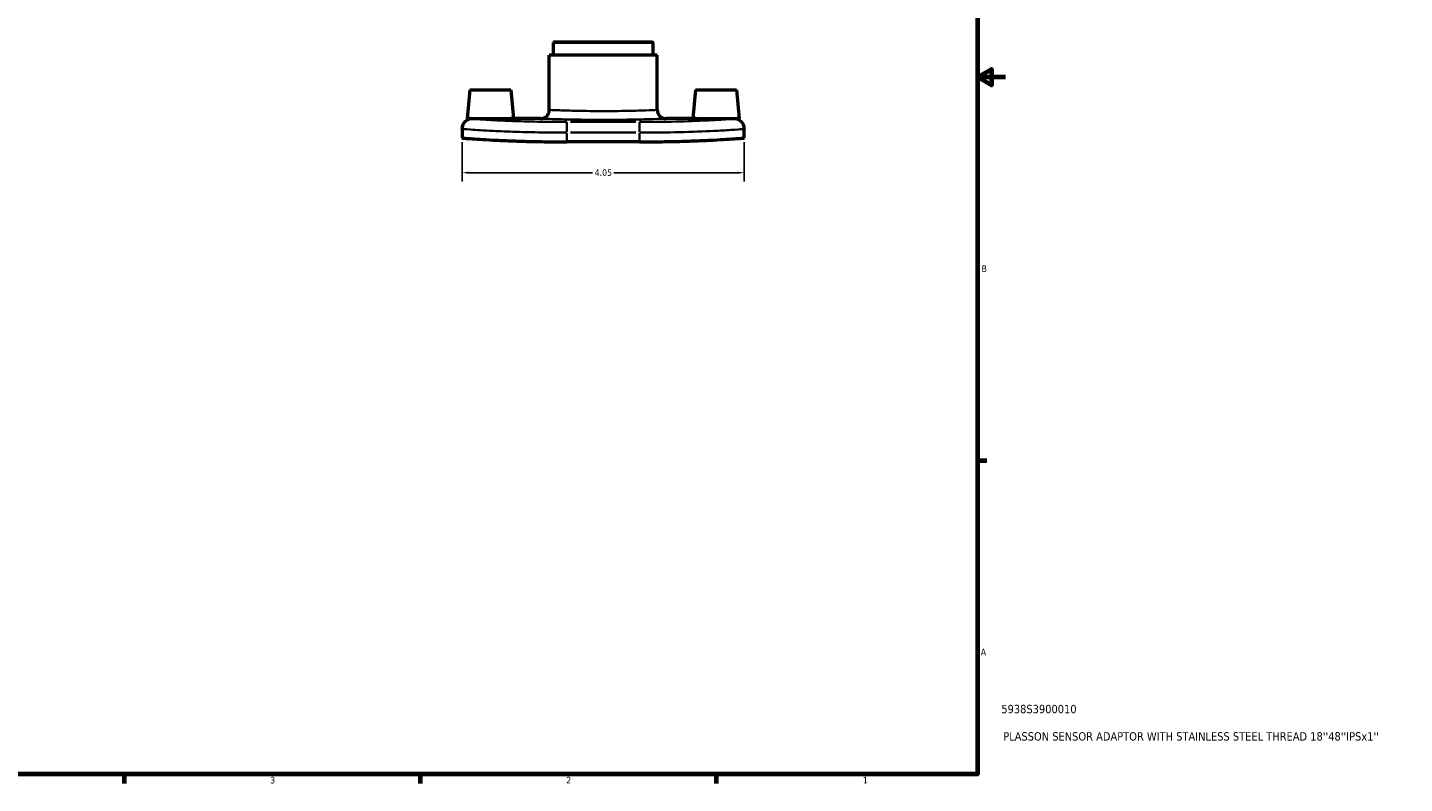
# Model space of a CAD drawing. Header units: inches. Extents: x 0.1 to 39.6, y -37.7 to 21.4.
# Tile 5 of 6: x 19.9 to 39.6, y 0.9 to 11.7. Entities that reach past the tile are written whole.
import ezdxf

# ---------------------------------------------------------------- set-up
doc = ezdxf.new("R2010")
doc.units = ezdxf.units.IN
doc.header["$MEASUREMENT"] = 0
for name, color, linetype, lineweight in [('Border (ANSI)', 7, 'Continuous', 70), ('Dimension (ANSI)', 7, 'Continuous', 25), ('Title (ANSI)', 7, 'Continuous', 50), ('Visible (ANSI)', 7, 'Continuous', 50), ('Visible Narrow (ANSI)', 7, 'Continuous', 35)]:
    doc.layers.add(name, color=color, linetype=linetype, lineweight=lineweight)
doc.styles.add('Note Text (ANSI)', font='tahoma.ttf')
doc.styles.add('Text Style29', font='tahoma.ttf')
doc.dimstyles.new('Default (ANSI)', dxfattribs={"dimtxt": 0.094488, "dimasz": 0.098425, "dimexe": 0.125, "dimexo": 0.0625, "dimgap": 0.031496, "dimtad": 0, "dimtih": 1, "dimtoh": 1, "dimrnd": 1e-08, "dimzin": 4, "dimdsep": 46, "dimtxsty": 'Note Text (ANSI)', "dimcen": 0.09, "dimdle": 0.393701, "dimclrd": 256, "dimclre": 256, "dimclrt": 5, "dimadec": 0, "dimazin": 1, "dimtfac": 1, "dimtofl": 0, "dimtmove": 0, "dimatfit": 3, "dimfxl": 1, "dimtolj": 1, "dimtzin": 4, "dimlwd": -1, "dimlwe": -1, "dimarcsym": 0})

# ---------------------------------------------------------------- blocks, each defined once
blk = doc.blocks.new('Borders Default Border')
at = {"layer": 'Border (ANSI)'}
for p, q in [((33.5, 5.5), (33.634, 5.5)), ((21.25, 1), (21.25, 0.866)), ((25.5, 1), (25.5, 0.866)), ((29.75, 1), (29.75, 0.866))]:
    blk.add_line(p, q, dxfattribs=at)
at = {"layer": 'Border (ANSI)', "flags": 128}
for points in [[(0.5, 1), (0.5, 21), (33.5, 21), (33.5, 1), (0.5, 1)], [(33.9, 11), (33.5, 11), (33.7, 11.115), (33.7, 10.885), (33.5, 11)]]:
    blk.add_lwpolyline(points, dxfattribs=at)
at = {"layer": 'Border (ANSI)', "color": 5, "true_color": 0x0000ff, "char_height": 0.0945, "attachment_point": 7, "style": 'Note Text (ANSI)'}
for s, insert in [('B', (33.558, 8.203)), ('A', (33.547, 2.703)), ('3', (23.346, 0.864)), ('2', (27.596, 0.866)), ('1', (31.854, 0.866))]:
    blk.add_mtext(s, dxfattribs=dict(at, insert=insert))
blk = doc.blocks.new('Title Blocks ANSI - Large')
at = {"layer": 'Title (ANSI)', "color": 5, "true_color": 0x0000ff, "style": 'Text Style29'}
for tag, p in [('PART_NUMBER_001', (0.341, 0.873)), ('DESCRIPTION_001', (0.369, 0.481))]:
    blk.add_attdef(tag, p, '', height=0.12, dxfattribs=at)
blk = doc.blocks.new('*D9')
at = {"layer": 'Defpoints', "color": 0, "transparency": 16777216}
for p in [(26.102, 10.128), (30.152, 10.128), (30.152, 9.628)]:
    blk.add_point(p, dxfattribs=at)
at = {"layer": 'Dimension (ANSI)', "transparency": 16777216}
for p, q in [((26.102, 10.065), (26.102, 9.503)), ((30.152, 10.065), (30.152, 9.503)), ((26.2, 9.628), (27.974, 9.628)), ((30.053, 9.628), (28.28, 9.628))]:
    blk.add_line(p, q, dxfattribs=at)
for points in [[(26.2, 9.645), (26.2, 9.612), (26.102, 9.628)], [(30.053, 9.645), (30.053, 9.612), (30.152, 9.628)]]:
    blk.add_solid(points, dxfattribs=at)
at = {"layer": 'Dimension (ANSI)', "color": 5, "transparency": 16777216, "insert": (28.005, 9.678), "char_height": 0.0945, "attachment_point": 1, "style": 'Note Text (ANSI)'}
blk.add_mtext('\\A1;4.05', dxfattribs=at)

msp = doc.modelspace()

# ---------------------------------------------------------------- linework, layer by layer
at = {"layer": 'Visible (ANSI)'}
for p, q in [((27.423, 11.508), (27.411, 11.496)), ((27.411, 11.315), (27.411, 11.496)), ((28.842, 11.496), (27.411, 11.496)), ((27.423, 11.508), (28.83, 11.508)), ((28.83, 11.508), (28.842, 11.496)), ((28.842, 11.315), (28.842, 11.496)), ((28.902, 11.315), (27.352, 11.315)), ((27.352, 10.529), (27.352, 11.315)), ((28.902, 10.529), (28.902, 11.315)), ((26.211, 10.818), (26.175, 10.404)), ((26.211, 10.818), (26.802, 10.818)), ((26.802, 10.818), (26.838, 10.404)), ((29.451, 10.818), (29.415, 10.404)), ((29.451, 10.818), (30.042, 10.818)), ((30.042, 10.818), (30.078, 10.404)), ((27.227, 10.404), (26.838, 10.404)), ((29.415, 10.404), (29.027, 10.404)), ((26.102, 10.26), (26.102, 10.261)), ((26.102, 10.26), (26.102, 10.128)), ((30.152, 10.261), (30.152, 10.26)), ((30.152, 10.128), (30.152, 10.26)), ((28.649, 10.071), (27.605, 10.071))]:
    msp.add_line(p, q, dxfattribs=at)
for centre, radius, start, end in [((27.227, 10.529), 0.125, 270, 0), ((29.027, 10.529), 0.125, 180, 270), ((26.245, 10.261), 0.143, 95.6668, 180), ((30.008, 10.261), 0.143, 0, 84.3332)]:
    msp.add_arc(centre, radius, start, end, dxfattribs=at)
for points, knots in [([(26.246, 10.403), (26.228, 10.403), (26.212, 10.404), (26.184, 10.404), (26.175, 10.404), (26.175, 10.404)], [0.7340545, 0.7340545, 0.7340545, 0.7340545, 0.9518803, 0.9518803, 1.2690784, 1.2690784, 1.2690784, 1.2690784]), ([(26.507, 10.402), (26.465, 10.402), (26.421, 10.402), (26.339, 10.402), (26.302, 10.403), (26.263, 10.403), (26.254, 10.403), (26.246, 10.403)], [0, 0, 0, 0, 0.3172913, 0.3172913, 0.6345826, 0.6345826, 0.7340513, 0.7340513, 0.7340513, 0.7340513]), ([(26.838, 10.404), (26.838, 10.404), (26.83, 10.404), (26.796, 10.404), (26.771, 10.403), (26.712, 10.403), (26.674, 10.402), (26.593, 10.402), (26.548, 10.402), (26.507, 10.402)], [-1.269078, -1.269078, -1.269078, -1.269078, -0.95183, -0.95183, -0.634583, -0.634583, -0.317291, -0.317291, 0, 0, 0, 0]), ([(30.008, 10.403), (29.999, 10.403), (29.99, 10.403), (29.952, 10.403), (29.914, 10.402), (29.833, 10.402), (29.788, 10.402), (29.747, 10.402), (29.705, 10.402), (29.661, 10.402), (29.579, 10.402), (29.542, 10.403), (29.483, 10.403), (29.457, 10.404), (29.424, 10.404), (29.415, 10.404), (29.415, 10.404)], [-0.734051, -0.734051, -0.734051, -0.734051, -0.634583, -0.634583, -0.317291, -0.317291, 0, 0, 0, 0.317291, 0.317291, 0.634583, 0.634583, 0.95183, 0.95183, 1.269078, 1.269078, 1.269078, 1.269078]), ([(30.078, 10.404), (30.078, 10.404), (30.07, 10.404), (30.041, 10.404), (30.026, 10.403), (30.008, 10.403)], [1.2690784, 1.2690784, 1.2690784, 1.2690784, 1.5862764, 1.5862764, 1.8041023, 1.8041023, 1.8041023, 1.8041023]), ([(26.102, 10.128), (26.102, 10.127), (26.111, 10.126), (26.149, 10.122), (26.178, 10.12), (26.254, 10.114), (26.302, 10.111), (26.413, 10.104), (26.475, 10.101), (26.609, 10.094), (26.684, 10.091), (26.848, 10.084), (26.937, 10.081), (27.122, 10.076), (27.219, 10.074), (27.413, 10.072), (27.51, 10.071), (27.605, 10.071)], [5.764465, 5.764465, 5.764465, 5.764465, 6.484085, 6.484085, 7.203706, 7.203706, 7.923326, 7.923326, 8.642947, 8.642947, 9.361989, 9.361989, 10.081032, 10.081032, 10.800074, 10.800074, 11.519116, 11.519116, 11.519116, 11.519116]), ([(28.649, 10.071), (28.743, 10.071), (28.841, 10.072), (29.035, 10.074), (29.131, 10.076), (29.317, 10.081), (29.405, 10.084), (29.569, 10.091), (29.645, 10.094), (29.778, 10.101), (29.841, 10.104), (29.951, 10.111), (29.999, 10.114), (30.076, 10.12), (30.105, 10.122), (30.143, 10.126), (30.152, 10.127), (30.152, 10.128)], [23.038233, 23.038233, 23.038233, 23.038233, 23.757275, 23.757275, 24.476317, 24.476317, 25.19536, 25.19536, 25.914402, 25.914402, 26.634023, 26.634023, 27.353643, 27.353643, 28.073264, 28.073264, 28.792884, 28.792884, 28.792884, 28.792884])]:
    msp.add_open_spline(points, degree=3, knots=knots, dxfattribs=at)
at = {"layer": 'Visible Narrow (ANSI)'}
for p, q in [((27.605, 10.214), (27.605, 10.355)), ((28.597, 10.356), (27.657, 10.356)), ((28.649, 10.214), (28.649, 10.355)), ((27.605, 10.078), (27.605, 10.196)), ((27.657, 10.203), (28.597, 10.203)), ((28.649, 10.196), (28.649, 10.078))]:
    msp.add_line(p, q, dxfattribs=at)
for centre, major_axis, start_param, end_param in [((26.245, 10.26), (-0.143, 0), 4.846666, 6.207579), ((30.008, 10.26), (0.143, 0), 0.075606, 1.436519)]:
    msp.add_ellipse(centre, major_axis=major_axis, ratio=0.999979, start_param=start_param, end_param=end_param, dxfattribs=at)
for points, knots in [([(28.902, 10.529), (28.902, 10.529), (28.896, 10.529), (28.86, 10.527), (28.809, 10.525), (28.656, 10.52), (28.548, 10.517), (28.317, 10.513), (28.197, 10.512), (27.953, 10.513), (27.827, 10.515), (27.62, 10.519), (27.536, 10.522), (27.408, 10.527), (27.367, 10.528), (27.353, 10.529), (27.352, 10.529), (27.352, 10.529)], [-8.9006, -8.9006, -8.9006, -8.9006, -8.499841, -8.499841, -7.649205, -7.649205, -6.680296, -6.680296, -5.819444, -5.819444, -4.887596, -4.887596, -4.039985, -4.039985, -3.15526, -3.15526, -2.966866, -2.966866, -2.966866, -2.966866]), ([(27.605, 10.356), (27.517, 10.356), (27.428, 10.356), (27.203, 10.359), (27.069, 10.362), (26.838, 10.37), (26.738, 10.373), (26.525, 10.383), (26.425, 10.389), (26.289, 10.399), (26.252, 10.402), (26.246, 10.403)], [0, 0, 0, 0, 0.672352, 0.672352, 1.748116, 1.748116, 2.687852, 2.687852, 4.024408, 4.024408, 5.310001, 5.310001, 5.310001, 5.310001]), ([(27.227, 10.404), (27.227, 10.404), (27.228, 10.404), (27.245, 10.403), (27.292, 10.402), (27.44, 10.397), (27.539, 10.394), (27.779, 10.39), (27.925, 10.388), (28.209, 10.387), (28.347, 10.388), (28.615, 10.392), (28.742, 10.395), (28.92, 10.4), (28.978, 10.402), (29.02, 10.404), (29.027, 10.404), (29.027, 10.404)], [2.966866, 2.966866, 2.966866, 2.966866, 3.15526, 3.15526, 4.039985, 4.039985, 4.887596, 4.887596, 5.819444, 5.819444, 6.680296, 6.680296, 7.649205, 7.649205, 8.499841, 8.499841, 8.9006, 8.9006, 8.9006, 8.9006]), ([(30.008, 10.403), (30.005, 10.403), (29.996, 10.402), (29.954, 10.398), (29.903, 10.394), (29.771, 10.386), (29.695, 10.382), (29.482, 10.372), (29.332, 10.366), (29.004, 10.358), (28.827, 10.356), (28.649, 10.356)], [0.116886, 0.116886, 0.116886, 0.116886, 0.684342, 0.684342, 1.779289, 1.779289, 2.724756, 2.724756, 4.071616, 4.071616, 5.426813, 5.426813, 5.426813, 5.426813]), ([(26.102, 10.26), (26.102, 10.258), (26.143, 10.253), (26.3, 10.241), (26.411, 10.234), (26.647, 10.223), (26.757, 10.218), (27.012, 10.21), (27.161, 10.207), (27.41, 10.204), (27.507, 10.203), (27.605, 10.203)], [-5.426887, -5.426887, -5.426887, -5.426887, -4.024408, -4.024408, -2.687852, -2.687852, -1.748116, -1.748116, -0.672352, -0.672352, 0, 0, 0, 0]), ([(28.649, 10.203), (28.845, 10.203), (29.042, 10.206), (29.404, 10.214), (29.57, 10.221), (29.806, 10.232), (29.89, 10.237), (30.035, 10.247), (30.091, 10.252), (30.142, 10.257), (30.152, 10.259), (30.152, 10.26)], [-5.426813, -5.426813, -5.426813, -5.426813, -4.071616, -4.071616, -2.724756, -2.724756, -1.779289, -1.779289, -0.684342, -0.684342, 0, 0, 0, 0])]:
    msp.add_open_spline(points, degree=3, knots=knots, dxfattribs=at)

# ---------------------------------------------------------------- block references
msp.add_blockref('Borders Default Border', (0, 0))
msp.add_blockref('Title Blocks ANSI - Large', (33.5, 1)).add_auto_attribs({'PART_NUMBER_001': '5938S3900010', 'DESCRIPTION_001': "PLASSON SENSOR ADAPTOR WITH STAINLESS STEEL THREAD 18''48''IPSx1''"})

# ---------------------------------------------------------------- dimensions: what is measured, and where the dimension line sits
at = {"layer": 'Dimension (ANSI)'}
dim = msp.add_linear_dim(base=(30.152, 9.628), p1=(26.102, 10.128), p2=(30.152, 10.128), angle=180, dimstyle='Default (ANSI)', override={"dimgap": 0.031496, "dimtih": 0, "dimtoh": 0, "dimdec": 2, "dimtol": 0, "dimlim": 0, "dimtp": 0, "dimtm": 0, "dimtdec": 2, "dimatfit": 1}, dxfattribs=at)
dim.commit()
dim.dimension.update_dxf_attribs({"geometry": '*D9', "text_midpoint": (28.127, 9.628), "dimtype": 160})

doc.saveas('drawing.dxf')
